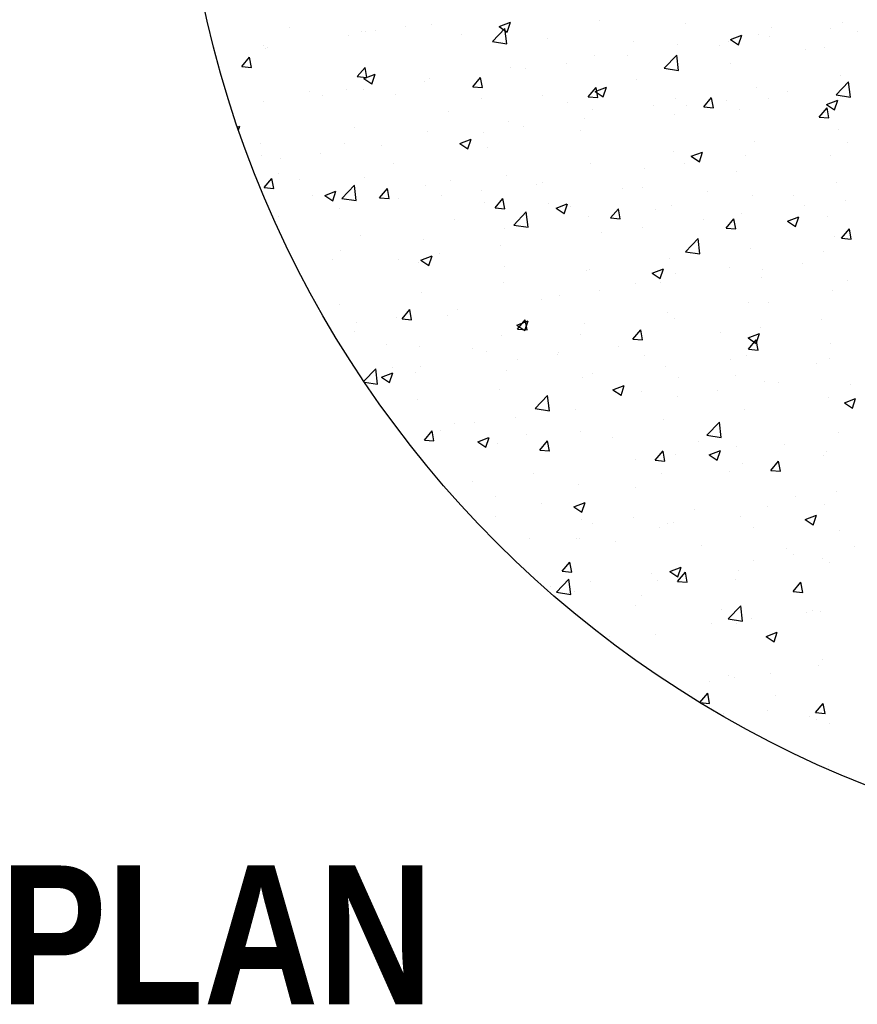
# Model space of a CAD drawing. Extents: x -1.7 to 6.8, y -10.3 to 0.7.
# Tile 2 of 172: x 0.7 to 1.8, y -7.3 to -6. Entities that reach past the tile are written whole.
import ezdxf

# ---------------------------------------------------------------- set-up
doc = ezdxf.new("R2010")
doc.units = 0
doc.header["$MEASUREMENT"] = 0
doc.layers.get('0').update_dxf_attribs({"linetype": 'CONTINUOUS'})
doc.layers.add('DIM', color=1, linetype='CONTINUOUS')
doc.layers.add('H', color=8, linetype='CONTINUOUS')
doc.styles.add('TECHNICAL', font='techb___.ttf')

# ---------------------------------------------------------------- blocks, each defined once
blk = doc.blocks.new('*X0')
at = {"color": 0}
for p, q in [((75.5597, 30.9557), (75.5947, 30.9692)), ((75.5846, 30.9389), (75.5948, 30.9691)), ((75.8712, 30.9756), (75.8712, 30.9756)), ((76.1381, 30.9643), (76.1381, 30.9643)), ((76.6247, 30.9698), (76.6247, 30.9698)), ((74.909, 30.9535), (74.909, 30.9535)), ((75.1314, 30.94), (75.1314, 30.94)), ((75.1439, 30.9399), (75.1439, 30.9399)), ((75.1759, 30.9422), (75.1759, 30.9422)), ((75.2691, 30.9564), (75.2691, 30.9564)), ((75.3496, 30.962), (75.3496, 30.962)), ((75.5387, 30.9095), (75.5776, 30.9501)), ((75.5597, 30.9557), (75.5846, 30.9389)), ((75.5832, 30.9026), (75.5777, 30.9501)), ((76.405, 30.953), (76.405, 30.953)), ((76.5876, 30.9501), (76.5876, 30.9501)), ((76.6719, 30.9417), (76.6719, 30.9417)), ((75.0929, 30.9268), (75.0929, 30.9268)), ((75.4428, 30.931), (75.4428, 30.931)), ((75.5387, 30.9095), (75.5832, 30.9026)), ((75.7097, 30.9197), (75.7097, 30.9197)), ((75.9766, 30.9084), (75.9766, 30.9084)), ((76.273, 30.9087), (76.273, 30.9087)), ((76.2783, 30.9157), (76.3133, 30.9291)), ((76.2783, 30.9157), (76.3032, 30.8989)), ((76.3032, 30.8988), (76.3133, 30.9291)), ((76.365, 30.9323), (76.365, 30.9323)), ((76.3982, 30.9251), (76.3982, 30.9251)), ((74.8282, 30.8983), (74.8282, 30.8983)), ((74.8332, 30.8893), (74.8332, 30.8893)), ((74.8398, 30.8899), (74.8398, 30.8899)), ((76.1125, 30.9003), (76.1125, 30.9003)), ((76.2435, 30.8971), (76.2435, 30.8971)), ((76.5104, 30.8858), (76.5104, 30.8858)), ((76.5688, 30.8919), (76.5688, 30.8919)), ((74.7607, 30.832), (74.7848, 30.8607)), ((74.7906, 30.8293), (74.7848, 30.8606)), ((75.7679, 30.8422), (75.7679, 30.8422)), ((75.8558, 30.8651), (75.8558, 30.8651)), ((75.9573, 30.8671), (75.9573, 30.8671)), ((76.0723, 30.8268), (76.1113, 30.8674)), ((76.1168, 30.8198), (76.1113, 30.8673)), ((74.7607, 30.832), (74.7906, 30.8293)), ((75.1193, 30.8006), (75.1435, 30.8293)), ((75.1493, 30.7979), (75.1435, 30.8293)), ((75.5961, 30.8276), (75.5961, 30.8276)), ((75.6427, 30.8257), (75.6427, 30.8257)), ((76.0723, 30.8268), (76.1168, 30.8199)), ((76.2772, 30.8418), (76.2772, 30.8418)), ((75.1193, 30.8006), (75.1492, 30.798)), ((75.1396, 30.7945), (75.1746, 30.8079)), ((75.1396, 30.7945), (75.1645, 30.7777)), ((75.1645, 30.7776), (75.1747, 30.8078)), ((75.327, 30.7841), (75.327, 30.7841)), ((75.3435, 30.7956), (75.3435, 30.7956)), ((75.478, 30.7692), (75.5021, 30.7979)), ((75.5079, 30.7665), (75.5021, 30.7979)), ((75.9856, 30.7918), (75.9856, 30.7918)), ((76.6059, 30.744), (76.6449, 30.7846)), ((76.6187, 30.8033), (76.6187, 30.8033)), ((76.6504, 30.7371), (76.6449, 30.7846)), ((74.971, 30.7552), (74.971, 30.7552)), ((75.0868, 30.7604), (75.0868, 30.7604)), ((75.1376, 30.7592), (75.1376, 30.7592)), ((75.478, 30.7692), (75.5079, 30.7666)), ((75.8366, 30.7378), (75.8607, 30.7666)), ((75.8582, 30.7544), (75.8932, 30.7679)), ((75.8582, 30.7544), (75.8831, 30.7376)), ((75.8665, 30.7352), (75.8607, 30.7665)), ((75.8831, 30.7376), (75.8932, 30.7678)), ((76.359, 30.7659), (76.359, 30.7659)), ((76.456, 30.7529), (76.456, 30.7529)), ((74.8271, 30.7229), (74.8271, 30.7229)), ((75.0124, 30.7427), (75.0124, 30.7427)), ((75.2379, 30.744), (75.2379, 30.744)), ((75.5048, 30.7327), (75.5048, 30.7327)), ((75.694, 30.7417), (75.694, 30.7417)), ((75.7717, 30.7214), (75.7717, 30.7214)), ((75.8366, 30.7378), (75.8665, 30.7352)), ((76.1064, 30.7338), (76.1064, 30.7338)), ((76.1952, 30.7065), (76.2193, 30.7352)), ((76.2251, 30.7038), (76.2194, 30.7351)), ((76.2667, 30.7279), (76.2667, 30.7279)), ((76.397, 30.732), (76.397, 30.732)), ((76.5768, 30.7144), (76.6118, 30.7278)), ((76.6017, 30.6975), (76.6118, 30.7277)), ((76.6059, 30.744), (76.6504, 30.7371)), ((75.4024, 30.6917), (75.4024, 30.6917)), ((75.8497, 30.6986), (75.8497, 30.6986)), ((76.0386, 30.7101), (76.0386, 30.7101)), ((76.1415, 30.7115), (76.1415, 30.7115)), ((76.1952, 30.7065), (76.2251, 30.7038)), ((76.3055, 30.6989), (76.3055, 30.6989)), ((76.5539, 30.6751), (76.578, 30.7038)), ((76.5768, 30.7144), (76.6016, 30.6976)), ((76.5838, 30.6724), (76.578, 30.7037)), ((75.59, 30.6611), (75.59, 30.6611)), ((75.8257, 30.6699), (75.8257, 30.6699)), ((76.1054, 30.682), (76.1054, 30.682)), ((76.5539, 30.6751), (76.5838, 30.6725)), ((76.5725, 30.6876), (76.5725, 30.6876)), ((74.7477, 30.644), (74.7545, 30.6466)), ((74.7507, 30.6352), (74.7545, 30.6466)), ((75.1108, 30.6416), (75.1108, 30.6416)), ((75.3374, 30.6291), (75.3374, 30.6291)), ((75.5112, 30.6285), (75.5112, 30.6285)), ((75.6364, 30.6449), (75.6364, 30.6449)), ((75.8138, 30.6319), (75.8138, 30.6319)), ((76.6126, 30.6369), (76.6126, 30.6369)), ((75.4381, 30.5931), (75.4731, 30.6066)), ((75.463, 30.5763), (75.4731, 30.6065)), ((76.3529, 30.5994), (76.3529, 30.5994)), ((74.8192, 30.5916), (74.8192, 30.5916)), ((75.0807, 30.5939), (75.0807, 30.5939)), ((75.1954, 30.5869), (75.1954, 30.5869)), ((75.4381, 30.5931), (75.463, 30.5764)), ((75.5222, 30.5819), (75.5222, 30.5819)), ((76.1003, 30.5674), (76.1003, 30.5674)), ((76.6403, 30.5972), (76.6403, 30.5972)), ((74.821, 30.5564), (74.821, 30.5564)), ((74.8809, 30.5455), (74.8809, 30.5455)), ((75.0061, 30.562), (75.0061, 30.562)), ((76.1566, 30.5531), (76.1917, 30.5665)), ((76.1566, 30.5531), (76.1815, 30.5363)), ((76.1815, 30.5363), (76.1917, 30.5665)), ((76.3245, 30.5557), (76.3245, 30.5557)), ((76.5879, 30.5571), (76.5879, 30.5571)), ((75.2306, 30.5318), (75.2306, 30.5318)), ((75.8436, 30.5322), (75.8436, 30.5322)), ((76.01, 30.5142), (76.01, 30.5142)), ((76.1351, 30.5307), (76.1351, 30.5307)), ((76.2963, 30.507), (76.2963, 30.507)), ((74.8301, 30.4559), (74.8542, 30.4846)), ((74.86, 30.4532), (74.8542, 30.4845)), ((74.8736, 30.4997), (74.8736, 30.4997)), ((74.939, 30.4818), (74.939, 30.4818)), ((75.1405, 30.4885), (75.1405, 30.4885)), ((75.4074, 30.4772), (75.4074, 30.4772)), ((75.5839, 30.4947), (75.5839, 30.4947)), ((74.8301, 30.4559), (74.86, 30.4532)), ((75.018, 30.4319), (75.053, 30.4453)), ((75.0429, 30.415), (75.053, 30.4453)), ((75.0714, 30.4225), (75.1103, 30.4631)), ((75.1159, 30.4155), (75.1103, 30.463)), ((75.1887, 30.4245), (75.2128, 30.4532)), ((75.2186, 30.4218), (75.2129, 30.4532)), ((75.3314, 30.4627), (75.3314, 30.4627)), ((75.5048, 30.4477), (75.5048, 30.4477)), ((75.6744, 30.4659), (75.6744, 30.4659)), ((75.6942, 30.4727), (75.6942, 30.4727)), ((75.9413, 30.4546), (75.9413, 30.4546)), ((76.0047, 30.457), (76.0047, 30.457)), ((76.6065, 30.4704), (76.6065, 30.4704)), ((74.979, 30.4326), (74.979, 30.4326)), ((75.018, 30.4319), (75.0428, 30.4151)), ((75.0714, 30.4225), (75.1158, 30.4156)), ((75.0746, 30.4275), (75.0746, 30.4275)), ((75.1887, 30.4245), (75.2186, 30.4219)), ((75.246, 30.4213), (75.246, 30.4213)), ((75.3797, 30.4313), (75.3797, 30.4313)), ((75.5474, 30.3931), (75.5715, 30.4218)), ((75.5773, 30.3904), (75.5715, 30.4218)), ((76.2082, 30.4434), (76.2082, 30.4434)), ((76.3468, 30.433), (76.3468, 30.433)), ((76.4751, 30.4321), (76.4751, 30.4321)), ((76.6339, 30.4165), (76.6339, 30.4165)), ((75.0639, 30.3897), (75.0639, 30.3897)), ((75.5129, 30.41), (75.5129, 30.41)), ((75.5474, 30.3931), (75.5772, 30.3905)), ((75.7132, 30.4069), (75.7132, 30.4069)), ((75.7365, 30.3918), (75.7715, 30.4053)), ((75.7365, 30.3918), (75.7614, 30.3751)), ((75.7614, 30.375), (75.7716, 30.4052)), ((75.7798, 30.3987), (75.7798, 30.3987)), ((75.906, 30.3617), (75.9301, 30.3905)), ((75.9359, 30.3591), (75.9301, 30.3904)), ((76.0467, 30.3875), (76.0467, 30.3875)), ((76.0942, 30.4009), (76.0942, 30.4009)), ((76.5087, 30.4), (76.5087, 30.4)), ((74.8745, 30.3648), (74.8745, 30.3648)), ((75.4216, 30.3569), (75.4216, 30.3569)), ((75.605, 30.3397), (75.6439, 30.3803)), ((75.6495, 30.3328), (75.6439, 30.3803)), ((75.8375, 30.3657), (75.8375, 30.3657)), ((75.906, 30.3617), (75.9359, 30.3591)), ((76.193, 30.3584), (76.193, 30.3584)), ((76.2646, 30.3304), (76.2887, 30.3591)), ((76.2945, 30.3277), (76.2887, 30.359)), ((76.3136, 30.3762), (76.3136, 30.3762)), ((76.4551, 30.3518), (76.4901, 30.3652)), ((76.48, 30.335), (76.4901, 30.3652)), ((76.5805, 30.3649), (76.5805, 30.3649)), ((75.5778, 30.3283), (75.5778, 30.3283)), ((75.605, 30.3397), (75.6495, 30.3328)), ((76.0036, 30.3335), (76.0036, 30.3335)), ((76.2646, 30.3304), (76.2945, 30.3277)), ((76.4551, 30.3518), (76.48, 30.335)), ((76.6232, 30.299), (76.6473, 30.3277)), ((76.6532, 30.2963), (76.6474, 30.3276)), ((75.13, 30.3068), (75.13, 30.3068)), ((75.3253, 30.2962), (75.3253, 30.2962)), ((75.8784, 30.317), (75.8784, 30.317)), ((76.1386, 30.257), (76.1775, 30.2976)), ((76.1831, 30.25), (76.1776, 30.2975)), ((76.6004, 30.304), (76.6004, 30.304)), ((76.6232, 30.299), (76.6531, 30.2964)), ((75.5627, 30.2755), (75.5627, 30.2755)), ((76.3407, 30.2665), (76.3407, 30.2665)), ((75.0411, 30.2343), (75.0411, 30.2343)), ((75.0686, 30.261), (75.0686, 30.261)), ((75.2481, 30.2341), (75.2481, 30.2341)), ((75.3164, 30.2306), (75.3514, 30.244)), ((75.3164, 30.2306), (75.3413, 30.2138)), ((75.3413, 30.2137), (75.3515, 30.244)), ((75.3733, 30.2505), (75.3733, 30.2505)), ((76.0882, 30.2345), (76.0882, 30.2345)), ((76.1386, 30.257), (76.1831, 30.2501)), ((76.5673, 30.2587), (76.5673, 30.2587)), ((75.308, 30.223), (75.308, 30.223)), ((75.5749, 30.2118), (75.5749, 30.2118)), ((75.8418, 30.2005), (75.8418, 30.2005)), ((76.035, 30.1905), (76.07, 30.204)), ((76.0599, 30.1737), (76.07, 30.2039)), ((76.2757, 30.2087), (76.2757, 30.2087)), ((76.3772, 30.2028), (76.3772, 30.2028)), ((76.5024, 30.2193), (76.5024, 30.2193)), ((75.8314, 30.1993), (75.8314, 30.1993)), ((76.035, 30.1905), (76.0599, 30.1738)), ((76.1087, 30.1892), (76.1087, 30.1892)), ((76.3756, 30.1779), (76.3756, 30.1779)), ((75.5718, 30.1618), (75.5718, 30.1618)), ((75.9841, 30.1586), (75.9841, 30.1586)), ((76.0614, 30.1612), (76.0614, 30.1612)), ((76.6425, 30.1666), (76.6425, 30.1666)), ((75.3192, 30.1298), (75.3192, 30.1298)), ((75.6925, 30.1086), (75.6925, 30.1086)), ((75.7469, 30.1198), (75.7469, 30.1198)), ((75.8721, 30.1363), (75.8721, 30.1363)), ((76.5943, 30.1376), (76.5943, 30.1376)), ((75.0625, 30.0946), (75.0625, 30.0946)), ((75.4311, 30.0783), (75.4311, 30.0783)), ((76.3346, 30.1001), (76.3346, 30.1001)), ((76.3955, 30.0989), (76.3955, 30.0989)), ((75.2418, 30.0533), (75.2418, 30.0533)), ((75.2581, 30.0484), (75.2822, 30.0771)), ((75.2581, 30.0484), (75.288, 30.0458)), ((75.288, 30.0457), (75.2822, 30.0771)), ((75.4009, 30.0585), (75.4009, 30.0585)), ((76.0821, 30.0681), (76.0821, 30.0681)), ((76.1039, 30.0488), (76.1039, 30.0488)), ((75.1166, 30.0369), (75.1166, 30.0369)), ((75.6149, 30.0293), (75.6499, 30.0427)), ((75.6149, 30.0293), (75.6397, 30.0125)), ((75.6167, 30.017), (75.6408, 30.0457)), ((75.6167, 30.017), (75.6466, 30.0144)), ((75.6398, 30.0124), (75.6499, 30.0426)), ((75.6466, 30.0143), (75.6409, 30.0457)), ((75.8254, 30.0328), (75.8254, 30.0328)), ((76.3708, 30.0221), (76.3708, 30.0221)), ((76.5602, 30.047), (76.5602, 30.047)), ((75.1093, 30.0085), (75.1093, 30.0085)), ((75.5657, 29.9954), (75.5657, 29.9954)), ((75.8123, 29.9988), (75.8123, 29.9988)), ((75.9754, 29.9856), (75.9995, 30.0144)), ((76.0053, 29.983), (75.9995, 30.0143)), ((76.2457, 30.0056), (76.2457, 30.0056)), ((76.3334, 29.9892), (76.3685, 30.0027)), ((76.3334, 29.9892), (76.3583, 29.9724)), ((76.3583, 29.9724), (76.3685, 30.0026)), ((75.2106, 29.9675), (75.2106, 29.9675)), ((75.3131, 29.9634), (75.3131, 29.9634)), ((75.4775, 29.9563), (75.4775, 29.9563)), ((75.9299, 29.964), (75.9299, 29.964)), ((75.9754, 29.9856), (76.0052, 29.983)), ((76.334, 29.9543), (76.3581, 29.983)), ((76.3639, 29.9516), (76.3581, 29.9829)), ((76.5883, 29.9711), (76.5883, 29.9711)), ((75.5207, 29.9487), (75.5207, 29.9487)), ((75.7405, 29.9391), (75.7405, 29.9391)), ((75.7444, 29.945), (75.7444, 29.945)), ((76.0113, 29.9337), (76.0113, 29.9337)), ((76.3286, 29.9336), (76.3286, 29.9336)), ((76.334, 29.9543), (76.3639, 29.9516)), ((75.2291, 29.8987), (75.2291, 29.8987)), ((75.316, 29.9004), (75.316, 29.9004)), ((75.6154, 29.9226), (75.6154, 29.9226)), ((76.076, 29.9016), (76.076, 29.9016)), ((76.2782, 29.9224), (76.2782, 29.9224)), ((76.5452, 29.9111), (76.5452, 29.9111)), ((76.5865, 29.9239), (76.5865, 29.9239)), ((75.1395, 29.8546), (75.1766, 29.8933)), ((75.1821, 29.8457), (75.1766, 29.8932)), ((75.1948, 29.868), (75.2298, 29.8814)), ((75.1948, 29.868), (75.2196, 29.8512)), ((75.2197, 29.8512), (75.2298, 29.8814)), ((75.2996, 29.8811), (75.2996, 29.8811)), ((75.5829, 29.8891), (75.5829, 29.8891)), ((75.8193, 29.8664), (75.8193, 29.8664)), ((75.8498, 29.8778), (75.8498, 29.8778)), ((76.1168, 29.8665), (76.1168, 29.8665)), ((76.2949, 29.8739), (76.2949, 29.8739)), ((75.1412, 29.8521), (75.1821, 29.8458)), ((75.9133, 29.828), (75.9483, 29.8414)), ((75.9382, 29.8111), (75.9484, 29.8413)), ((76.3837, 29.8553), (76.3837, 29.8553)), ((76.4287, 29.8498), (76.4287, 29.8498)), ((76.6506, 29.844), (76.6506, 29.844)), ((75.5596, 29.8289), (75.5596, 29.8289)), ((75.6713, 29.7699), (75.7102, 29.8105)), ((75.7158, 29.763), (75.7102, 29.8104)), ((75.9133, 29.828), (75.9382, 29.8112)), ((76.0033, 29.8238), (76.0033, 29.8238)), ((76.1141, 29.8084), (76.1141, 29.8084)), ((76.2393, 29.8249), (76.2393, 29.8249)), ((76.5822, 29.8047), (76.5822, 29.8047)), ((75.307, 29.7969), (75.307, 29.7969)), ((75.7117, 29.7738), (75.7117, 29.7738)), ((76.6319, 29.7879), (76.6669, 29.8013)), ((76.6319, 29.7879), (76.6568, 29.7711)), ((76.6568, 29.7711), (76.6669, 29.8013)), ((75.609, 29.7419), (75.609, 29.7419)), ((75.6713, 29.7699), (75.7157, 29.763)), ((75.7984, 29.7668), (75.7984, 29.7668)), ((76.3225, 29.7672), (76.3225, 29.7672)), ((75.4201, 29.7237), (75.4201, 29.7237)), ((75.4838, 29.7254), (75.4838, 29.7254)), ((76.0699, 29.7352), (76.0699, 29.7352)), ((76.2049, 29.6871), (76.2438, 29.7277)), ((76.2494, 29.6802), (76.2439, 29.7277)), ((75.3275, 29.6723), (75.3516, 29.701)), ((75.3574, 29.6696), (75.3516, 29.701)), ((75.378, 29.7021), (75.378, 29.7021)), ((75.6449, 29.6908), (75.6449, 29.6908)), ((75.8132, 29.7), (75.8132, 29.7)), ((76.2049, 29.6871), (76.2494, 29.6803)), ((76.6129, 29.6942), (76.6129, 29.6942)), ((75.3275, 29.6723), (75.3574, 29.6697)), ((75.4932, 29.6667), (75.5282, 29.6801)), ((75.4932, 29.6667), (75.5181, 29.6499)), ((75.5181, 29.6499), (75.5283, 29.6801)), ((75.5535, 29.6625), (75.5535, 29.6625)), ((75.6861, 29.6409), (75.7102, 29.6696)), ((75.716, 29.6382), (75.7102, 29.6696)), ((75.9119, 29.6796), (75.9119, 29.6796)), ((76.1788, 29.6683), (76.1788, 29.6683)), ((76.2971, 29.6526), (76.2971, 29.6526)), ((76.4457, 29.657), (76.4457, 29.657)), ((75.6861, 29.6409), (75.716, 29.6383)), ((76.0447, 29.6095), (76.0688, 29.6383)), ((76.0746, 29.6069), (76.0689, 29.6382)), ((76.1078, 29.6277), (76.1078, 29.6277)), ((76.2118, 29.6266), (76.2468, 29.6401)), ((76.2118, 29.6266), (76.2367, 29.6099)), ((76.2367, 29.6098), (76.2468, 29.64)), ((76.5658, 29.6256), (76.5658, 29.6256)), ((76.5761, 29.6382), (76.5761, 29.6382)), ((75.9826, 29.6112), (75.9826, 29.6112)), ((76.0447, 29.6095), (76.0746, 29.6069)), ((76.3164, 29.6007), (76.3164, 29.6007)), ((76.4034, 29.5782), (76.4275, 29.6069)), ((76.4333, 29.5755), (76.4275, 29.6068)), ((75.6668, 29.5696), (75.6668, 29.5696)), ((76.0638, 29.5687), (76.0638, 29.5687)), ((76.2742, 29.5755), (76.2742, 29.5755)), ((76.4034, 29.5782), (76.4333, 29.5756)), ((75.4775, 29.5447), (75.4775, 29.5447)), ((75.8071, 29.5335), (75.8071, 29.5335)), ((75.9826, 29.5255), (75.9826, 29.5255)), ((76.4814, 29.497), (76.4814, 29.497)), ((76.6066, 29.5135), (76.6066, 29.5135)), ((75.5474, 29.496), (75.5474, 29.496)), ((75.691, 29.4754), (75.691, 29.4754)), ((75.7917, 29.4654), (75.8267, 29.4788)), ((75.8166, 29.4485), (75.8267, 29.4788)), ((76.57, 29.4718), (76.57, 29.4718)), ((75.7917, 29.4654), (75.8165, 29.4486)), ((76.1656, 29.4554), (76.1656, 29.4554)), ((76.394, 29.4658), (76.394, 29.4658)), ((76.5102, 29.4253), (76.5452, 29.4388)), ((76.5351, 29.4085), (76.5453, 29.4387)), ((75.5476, 29.4353), (75.5476, 29.4353)), ((75.8145, 29.4241), (75.8145, 29.4241)), ((75.8511, 29.414), (75.8511, 29.414)), ((75.9762, 29.4305), (75.9762, 29.4305)), ((76.0814, 29.4128), (76.0814, 29.4128)), ((76.1024, 29.4157), (76.1024, 29.4157)), ((76.3103, 29.4343), (76.3103, 29.4343)), ((76.5102, 29.4253), (76.5351, 29.4086)), ((76.0578, 29.4023), (76.0578, 29.4023)), ((76.3483, 29.4015), (76.3483, 29.4015)), ((76.6152, 29.3902), (76.6152, 29.3902)), ((75.5353, 29.3724), (75.5353, 29.3724)), ((75.653, 29.3682), (75.653, 29.3682)), ((75.8011, 29.3671), (75.8011, 29.3671)), ((75.8108, 29.3657), (75.8108, 29.3657)), ((75.9199, 29.3569), (75.9199, 29.3569)), ((76.1868, 29.3456), (76.1868, 29.3456)), ((76.4537, 29.3343), (76.4537, 29.3343)), ((76.475, 29.3162), (76.475, 29.3162)), ((76.6644, 29.3412), (76.6644, 29.3412)), ((75.7555, 29.2648), (75.7796, 29.2935)), ((75.7854, 29.2621), (75.7796, 29.2935)), ((76.3498, 29.2998), (76.3498, 29.2998)), ((76.5639, 29.3053), (76.5639, 29.3053)), ((76.585, 29.2908), (76.585, 29.2908)), ((75.7555, 29.2648), (75.7854, 29.2622)), ((76.0341, 29.2582), (76.0341, 29.2582)), ((76.0901, 29.2641), (76.1251, 29.2775)), ((76.0901, 29.2641), (76.115, 29.2473)), ((76.1141, 29.2334), (76.1382, 29.2622)), ((76.115, 29.2472), (76.1252, 29.2774)), ((76.144, 29.2308), (76.1382, 29.2621)), ((76.3042, 29.2678), (76.3042, 29.2678)), ((75.7376, 29.2001), (75.7765, 29.2407)), ((75.7821, 29.1931), (75.7765, 29.2406)), ((75.8447, 29.2333), (75.8447, 29.2333)), ((76.0517, 29.2358), (76.0517, 29.2358)), ((76.1141, 29.2334), (76.144, 29.2308)), ((76.2934, 29.2407), (76.2934, 29.2407)), ((76.4727, 29.2021), (76.4968, 29.2308)), ((76.5026, 29.1994), (76.4969, 29.2307)), ((75.7195, 29.2168), (75.7195, 29.2168)), ((75.7376, 29.2001), (75.782, 29.1932)), ((75.795, 29.2006), (75.795, 29.2006)), ((76.4727, 29.2021), (76.5026, 29.1995)), ((76.0018, 29.1907), (76.0018, 29.1907)), ((75.9819, 29.1586), (75.9819, 29.1586)), ((76.2488, 29.1473), (76.2488, 29.1473)), ((76.2712, 29.1173), (76.3101, 29.1579)), ((76.3157, 29.1104), (76.3101, 29.1579)), ((76.5157, 29.1361), (76.5157, 29.1361)), ((76.5328, 29.144), (76.5328, 29.144)), ((76.5579, 29.1389), (76.5579, 29.1389)), ((76.2183, 29.1026), (76.2183, 29.1026)), ((76.2712, 29.1173), (76.3157, 29.1104)), ((76.2982, 29.1014), (76.2982, 29.1014)), ((76.3435, 29.119), (76.3435, 29.119)), ((76.0456, 29.0694), (76.0456, 29.0694)), ((76.3886, 29.0628), (76.4236, 29.0762)), ((76.4135, 29.0459), (76.4236, 29.0761)), ((75.9025, 29.061), (75.9025, 29.061)), ((76.3886, 29.0628), (76.4135, 29.046)), ((76.5643, 28.9924), (76.5643, 28.9924)), ((76.4013, 28.9468), (76.4013, 28.9468)), ((76.5518, 28.9724), (76.5518, 28.9724)), ((76.2119, 28.9218), (76.2119, 28.9218)), ((76.2727, 28.9424), (76.2727, 28.9424)), ((76.2921, 28.9349), (76.2921, 28.9349)), ((76.1515, 28.8918), (76.1515, 28.8918)), ((76.1835, 28.8574), (76.2076, 28.8861)), ((76.2134, 28.8547), (76.2076, 28.886)), ((76.1835, 28.8574), (76.2134, 28.8547)), ((76.4184, 28.8806), (76.4184, 28.8806)), ((76.2569, 28.8247), (76.2569, 28.8247)), ((76.3926, 28.8326), (76.3926, 28.8326)), ((76.5421, 28.826), (76.5662, 28.8547)), ((76.5421, 28.826), (76.572, 28.8234)), ((76.572, 28.8233), (76.5662, 28.8546)), ((76.5238, 28.8134), (76.5238, 28.8134)), ((76.5457, 28.806), (76.5457, 28.806)), ((76.5856, 28.7911), (76.5856, 28.7911)), ((76.5835, 28.6576), (76.5835, 28.6576))]:
    blk.add_line(p, q, dxfattribs=at)

msp = doc.modelspace()

# ---------------------------------------------------------------- linework, layer by layer
msp.add_circle((2.34667, -5.71355), 1.40574)

# ---------------------------------------------------------------- block references
at = {"layer": 'H', "xscale": 0.4176562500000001, "yscale": 0.4176562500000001, "zscale": 0.4176562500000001}
msp.add_blockref('*X0', (-30.20231, -18.96701), dxfattribs=at)

# ---------------------------------------------------------------- texts
at = {"layer": 'DIM', "color": 7, "style": 'TECHNICAL'}
msp.add_text('%%UPLAN', height=0.18, dxfattribs=at).set_placement((0.709, -7.30581))

doc.saveas('drawing.dxf')
